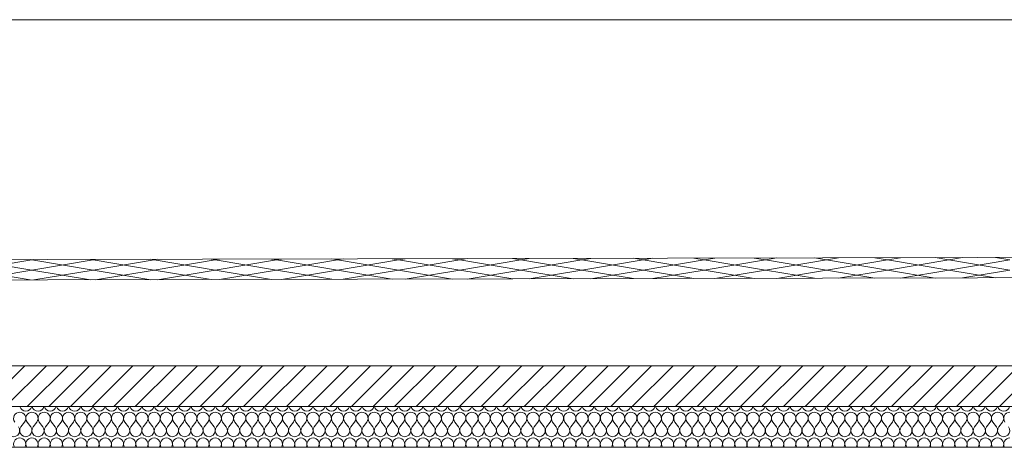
# Model space of a CAD drawing. Header units: millimetres. Extents: x 17009 to 157603, y -19950 to 21829.
# Tile 169 of 208: x 53940 to 58773, y 19720 to 21829. Entities that reach past the tile are written whole.
import ezdxf

# ---------------------------------------------------------------- set-up
doc = ezdxf.new("R2010")
doc.units = ezdxf.units.MM
doc.header["$MEASUREMENT"] = 0
doc.layers.add('01-STR_Dalles toitures.ARCHI', color=7, linetype='Continuous')
doc.layers.add('05-INF _ COTATIONS.ARCHI', color=7, linetype='Continuous')
doc.styles.add('STYLE_GENERE_1', font='arial.ttf')
doc.dimstyles.new('STYLE_GENERE__1', dxfattribs={"dimtxt": 150, "dimasz": 114, "dimexe": 0.18, "dimexo": 400, "dimgap": 0, "dimtad": 1, "dimlfac": 0.001, "dimzin": 0, "dimdsep": 46, "dimtxsty": 'STYLE_GENERE_1', "dimblk": 'ARROWHEAD_2', "dimblk1": 'ARROWHEAD_2', "dimblk2": 'ARROWHEAD_2', "dimcen": 0.09, "dimclrd": 8, "dimclre": 8, "dimclrt": 8, "dimazin": 0, "dimtfac": 1, "dimtdec": 4, "dimtmove": 0, "dimatfit": 3, "dimfxl": 0, "dimtolj": 1, "dimtzin": 0, "dimarcsym": 0})

# ---------------------------------------------------------------- blocks, each defined once
blk = doc.blocks.new('*X97')
at = {"layer": '01-STR_Dalles toitures.ARCHI', "color": 7, "linetype": 'Continuous', "lineweight": 5}
for p, q in [((53946, 19830), (53964, 19854)), ((53994, 19830), (53976, 19854)), ((54006, 19830), (54024, 19854)), ((54054, 19830), (54036, 19854)), ((54066, 19830), (54084, 19854)), ((54114, 19830), (54096, 19854)), ((54126, 19830), (54144, 19854)), ((54174, 19830), (54156, 19854)), ((54186, 19830), (54204, 19854)), ((54234, 19830), (54216, 19854)), ((54246, 19830), (54264, 19854)), ((54294, 19830), (54276, 19854)), ((54306, 19830), (54324, 19854)), ((54354, 19830), (54336, 19854)), ((54366, 19830), (54384, 19854)), ((54414, 19830), (54396, 19854)), ((54426, 19830), (54444, 19854)), ((54474, 19830), (54456, 19854)), ((54486, 19830), (54504, 19854)), ((54534, 19830), (54516, 19854)), ((54546, 19830), (54564, 19854)), ((54594, 19830), (54576, 19854)), ((54606, 19830), (54624, 19854)), ((54654, 19830), (54636, 19854)), ((54666, 19830), (54684, 19854)), ((54714, 19830), (54696, 19854)), ((54726, 19830), (54744, 19854)), ((54774, 19830), (54756, 19854)), ((54786, 19830), (54804, 19854)), ((54834, 19830), (54816, 19854)), ((54846, 19830), (54864, 19854)), ((54894, 19830), (54876, 19854)), ((54906, 19830), (54924, 19854)), ((54954, 19830), (54936, 19854)), ((54966, 19830), (54984, 19854)), ((55014, 19830), (54996, 19854)), ((55026, 19830), (55044, 19854)), ((55074, 19830), (55056, 19854)), ((55086, 19830), (55104, 19854)), ((55134, 19830), (55116, 19854)), ((55146, 19830), (55164, 19854)), ((55194, 19830), (55176, 19854)), ((55206, 19830), (55224, 19854)), ((55254, 19830), (55236, 19854)), ((55266, 19830), (55284, 19854)), ((55314, 19830), (55296, 19854)), ((55326, 19830), (55344, 19854)), ((55374, 19830), (55356, 19854)), ((55386, 19830), (55404, 19854)), ((55434, 19830), (55416, 19854)), ((55446, 19830), (55464, 19854)), ((55494, 19830), (55476, 19854)), ((55506, 19830), (55524, 19854)), ((55554, 19830), (55536, 19854)), ((55566, 19830), (55584, 19854)), ((55614, 19830), (55596, 19854)), ((55626, 19830), (55644, 19854)), ((55674, 19830), (55656, 19854)), ((55686, 19830), (55704, 19854)), ((55734, 19830), (55716, 19854)), ((55746, 19830), (55764, 19854)), ((55794, 19830), (55776, 19854)), ((55806, 19830), (55824, 19854)), ((55854, 19830), (55836, 19854)), ((55866, 19830), (55884, 19854)), ((55914, 19830), (55896, 19854)), ((55926, 19830), (55944, 19854)), ((55974, 19830), (55956, 19854)), ((55986, 19830), (56004, 19854)), ((56034, 19830), (56016, 19854)), ((56046, 19830), (56064, 19854)), ((56094, 19830), (56076, 19854)), ((56106, 19830), (56124, 19854)), ((56154, 19830), (56136, 19854)), ((56166, 19830), (56184, 19854)), ((56214, 19830), (56196, 19854)), ((56226, 19830), (56244, 19854)), ((56274, 19830), (56256, 19854)), ((56286, 19830), (56304, 19854)), ((56334, 19830), (56316, 19854)), ((56346, 19830), (56364, 19854)), ((56394, 19830), (56376, 19854)), ((56406, 19830), (56424, 19854)), ((56454, 19830), (56436, 19854)), ((56466, 19830), (56484, 19854)), ((56514, 19830), (56496, 19854)), ((56526, 19830), (56544, 19854)), ((56574, 19830), (56556, 19854)), ((56586, 19830), (56604, 19854)), ((56634, 19830), (56616, 19854)), ((56646, 19830), (56664, 19854)), ((56694, 19830), (56676, 19854)), ((56706, 19830), (56724, 19854)), ((56754, 19830), (56736, 19854)), ((56766, 19830), (56784, 19854)), ((56814, 19830), (56796, 19854)), ((56826, 19830), (56844, 19854)), ((56874, 19830), (56856, 19854)), ((56886, 19830), (56904, 19854)), ((56934, 19830), (56916, 19854)), ((56946, 19830), (56964, 19854)), ((56994, 19830), (56976, 19854)), ((57006, 19830), (57024, 19854)), ((57054, 19830), (57036, 19854)), ((57066, 19830), (57084, 19854)), ((57114, 19830), (57096, 19854)), ((57126, 19830), (57144, 19854)), ((57174, 19830), (57156, 19854)), ((57186, 19830), (57204, 19854)), ((57234, 19830), (57216, 19854)), ((57246, 19830), (57264, 19854)), ((57294, 19830), (57276, 19854)), ((57306, 19830), (57324, 19854)), ((57354, 19830), (57336, 19854)), ((57366, 19830), (57384, 19854)), ((57414, 19830), (57396, 19854)), ((57426, 19830), (57444, 19854)), ((57474, 19830), (57456, 19854)), ((57486, 19830), (57504, 19854)), ((57534, 19830), (57516, 19854)), ((57546, 19830), (57564, 19854)), ((57594, 19830), (57576, 19854)), ((57606, 19830), (57624, 19854)), ((57654, 19830), (57636, 19854)), ((57666, 19830), (57684, 19854)), ((57714, 19830), (57696, 19854)), ((57726, 19830), (57744, 19854)), ((57774, 19830), (57756, 19854)), ((57786, 19830), (57804, 19854)), ((57834, 19830), (57816, 19854)), ((57846, 19830), (57864, 19854)), ((57894, 19830), (57876, 19854)), ((57906, 19830), (57924, 19854)), ((57954, 19830), (57936, 19854)), ((57966, 19830), (57984, 19854)), ((58014, 19830), (57996, 19854)), ((58026, 19830), (58044, 19854)), ((58074, 19830), (58056, 19854)), ((58086, 19830), (58104, 19854)), ((58134, 19830), (58116, 19854)), ((58146, 19830), (58164, 19854)), ((58194, 19830), (58176, 19854)), ((58206, 19830), (58224, 19854)), ((58254, 19830), (58236, 19854)), ((58266, 19830), (58284, 19854)), ((58314, 19830), (58296, 19854)), ((58326, 19830), (58344, 19854)), ((58374, 19830), (58356, 19854)), ((58386, 19830), (58404, 19854)), ((58434, 19830), (58416, 19854)), ((58446, 19830), (58464, 19854)), ((58494, 19830), (58476, 19854)), ((58506, 19830), (58524, 19854)), ((58554, 19830), (58536, 19854)), ((58566, 19830), (58584, 19854)), ((58614, 19830), (58596, 19854)), ((58626, 19830), (58644, 19854)), ((58674, 19830), (58656, 19854)), ((58686, 19830), (58704, 19854)), ((58734, 19830), (58716, 19854)), ((58746, 19830), (58764, 19854))]:
    blk.add_line(p, q, dxfattribs=at)
for centre, start, end in [((53970, 19938), 195.466, 344.534), ((54030, 19938), 195.466, 344.534), ((54090, 19938), 195.466, 344.534), ((54150, 19938), 195.466, 344.534), ((54210, 19938), 195.466, 344.534), ((54270, 19938), 195.466, 344.534), ((54330, 19938), 195.466, 344.534), ((54390, 19938), 195.466, 344.534), ((54450, 19938), 195.466, 344.534), ((54510, 19938), 195.466, 344.534), ((54570, 19938), 195.466, 344.534), ((54630, 19938), 195.466, 344.534), ((54690, 19938), 195.466, 344.534), ((54750, 19938), 195.466, 344.534), ((54810, 19938), 195.466, 344.534), ((54870, 19938), 195.466, 344.534), ((54930, 19938), 195.466, 344.534), ((54990, 19938), 195.466, 344.534), ((55050, 19938), 195.466, 344.534), ((55110, 19938), 195.466, 344.534), ((55170, 19938), 195.466, 344.534), ((55230, 19938), 195.466, 344.534), ((55290, 19938), 195.466, 344.534), ((55350, 19938), 195.466, 344.534), ((55410, 19938), 195.466, 344.534), ((55470, 19938), 195.466, 344.534), ((55530, 19938), 195.466, 344.534), ((55590, 19938), 195.466, 344.534), ((55650, 19938), 195.466, 344.534), ((55710, 19938), 195.466, 344.534), ((55770, 19938), 195.466, 344.534), ((55830, 19938), 195.466, 344.534), ((55890, 19938), 195.466, 344.534), ((55950, 19938), 195.466, 344.534), ((56010, 19938), 195.466, 344.534), ((56070, 19938), 195.466, 344.534), ((56130, 19938), 195.466, 344.534), ((56190, 19938), 195.466, 344.534), ((56250, 19938), 195.466, 344.534), ((56310, 19938), 195.466, 344.534), ((56370, 19938), 195.466, 344.534), ((56430, 19938), 195.466, 344.534), ((56490, 19938), 195.466, 344.534), ((56550, 19938), 195.466, 344.534), ((56610, 19938), 195.466, 344.534), ((56670, 19938), 195.466, 344.534), ((56730, 19938), 195.466, 344.534), ((56790, 19938), 195.466, 344.534), ((56850, 19938), 195.466, 344.534), ((56910, 19938), 195.466, 344.534), ((56970, 19938), 195.466, 344.534), ((57030, 19938), 195.466, 344.534), ((57090, 19938), 195.466, 344.534), ((57150, 19938), 195.466, 344.534), ((57210, 19938), 195.466, 344.534), ((57270, 19938), 195.466, 344.534), ((57330, 19938), 195.466, 344.534), ((57390, 19938), 195.466, 344.534), ((57450, 19938), 195.466, 344.534), ((57510, 19938), 195.466, 344.534), ((57570, 19938), 195.466, 344.534), ((57630, 19938), 195.466, 344.534), ((57690, 19938), 195.466, 344.534), ((57750, 19938), 195.466, 344.534), ((57810, 19938), 195.466, 344.534), ((57870, 19938), 195.466, 344.534), ((57930, 19938), 195.466, 344.534), ((57990, 19938), 195.466, 344.534), ((58050, 19938), 195.466, 344.534), ((58110, 19938), 195.466, 344.534), ((58170, 19938), 195.466, 344.534), ((58230, 19938), 195.466, 344.534), ((58290, 19938), 195.466, 344.534), ((58350, 19938), 195.466, 344.534), ((58410, 19938), 195.466, 344.534), ((58470, 19938), 195.466, 344.534), ((58530, 19938), 195.466, 344.534), ((58590, 19938), 195.466, 344.534), ((58650, 19938), 195.466, 344.534), ((58710, 19938), 195.466, 344.534), ((58770, 19938), 195.466, 344.534), ((53940, 19872), 90, 216.8699), ((53940, 19872), 323.1301, 90), ((54000, 19872), 90, 216.8699), ((54000, 19872), 323.1301, 90), ((54060, 19872), 90, 216.8699), ((54060, 19872), 323.1301, 90), ((54120, 19872), 90, 216.8699), ((54120, 19872), 323.1301, 90), ((54180, 19872), 90, 216.8699), ((54180, 19872), 323.1301, 90), ((54240, 19872), 90, 216.8699), ((54240, 19872), 323.1301, 90), ((54300, 19872), 90, 216.8699), ((54300, 19872), 323.1301, 90), ((54360, 19872), 90, 216.8699), ((54360, 19872), 323.1301, 90), ((54420, 19872), 90, 216.8699), ((54420, 19872), 323.1301, 90), ((54480, 19872), 90, 216.8699), ((54480, 19872), 323.1301, 90), ((54540, 19872), 90, 216.8699), ((54540, 19872), 323.1301, 90), ((54600, 19872), 90, 216.8699), ((54600, 19872), 323.1301, 90), ((54660, 19872), 90, 216.8699), ((54660, 19872), 323.1301, 90), ((54720, 19872), 90, 216.8699), ((54720, 19872), 323.1301, 90), ((54780, 19872), 90, 216.8699), ((54780, 19872), 323.1301, 90), ((54840, 19872), 90, 216.8699), ((54840, 19872), 323.1301, 90), ((54900, 19872), 90, 216.8699), ((54900, 19872), 323.1301, 90), ((54960, 19872), 90, 216.8699), ((54960, 19872), 323.1301, 90), ((55020, 19872), 90, 216.8699), ((55020, 19872), 323.1301, 90), ((55080, 19872), 90, 216.8699), ((55080, 19872), 323.1301, 90), ((55140, 19872), 90, 216.8699), ((55140, 19872), 323.1301, 90), ((55200, 19872), 90, 216.8699), ((55200, 19872), 323.1301, 90), ((55260, 19872), 90, 216.8699), ((55260, 19872), 323.1301, 90), ((55320, 19872), 90, 216.8699), ((55320, 19872), 323.1301, 90), ((55380, 19872), 90, 216.8699), ((55380, 19872), 323.1301, 90), ((55440, 19872), 90, 216.8699), ((55440, 19872), 323.1301, 90), ((55500, 19872), 90, 216.8699), ((55500, 19872), 323.1301, 90), ((55560, 19872), 90, 216.8699), ((55560, 19872), 323.1301, 90), ((55620, 19872), 90, 216.8699), ((55620, 19872), 323.1301, 90), ((55680, 19872), 90, 216.8699), ((55680, 19872), 323.1301, 90), ((55740, 19872), 90, 216.8699), ((55740, 19872), 323.1301, 90), ((55800, 19872), 90, 216.8699), ((55800, 19872), 323.1301, 90), ((55860, 19872), 90, 216.8699), ((55860, 19872), 323.1301, 90), ((55920, 19872), 90, 216.8699), ((55920, 19872), 323.1301, 90), ((55980, 19872), 90, 216.8699), ((55980, 19872), 323.1301, 90), ((56040, 19872), 90, 216.8699), ((56040, 19872), 323.1301, 90), ((56100, 19872), 90, 216.8699), ((56100, 19872), 323.1301, 90), ((56160, 19872), 90, 216.8699), ((56160, 19872), 323.1301, 90), ((56220, 19872), 90, 216.8699), ((56220, 19872), 323.1301, 90), ((56280, 19872), 90, 216.8699), ((56280, 19872), 323.1301, 90), ((56340, 19872), 90, 216.8699), ((56340, 19872), 323.1301, 90), ((56400, 19872), 90, 216.8699), ((56400, 19872), 323.1301, 90), ((56460, 19872), 90, 216.8699), ((56460, 19872), 323.1301, 90), ((56520, 19872), 90, 216.8699), ((56520, 19872), 323.1301, 90), ((56580, 19872), 90, 216.8699), ((56580, 19872), 323.1301, 90), ((56640, 19872), 90, 216.8699), ((56640, 19872), 323.1301, 90), ((56700, 19872), 90, 216.8699), ((56700, 19872), 323.1301, 90), ((56760, 19872), 90, 216.8699), ((56760, 19872), 323.1301, 90), ((56820, 19872), 90, 216.8699), ((56820, 19872), 323.1301, 90), ((56880, 19872), 90, 216.8699), ((56880, 19872), 323.1301, 90), ((56940, 19872), 90, 216.8699), ((56940, 19872), 323.1301, 90), ((57000, 19872), 90, 216.8699), ((57000, 19872), 323.1301, 90), ((57060, 19872), 90, 216.8699), ((57060, 19872), 323.1301, 90), ((57120, 19872), 90, 216.8699), ((57120, 19872), 323.1301, 90), ((57180, 19872), 90, 216.8699), ((57180, 19872), 323.1301, 90), ((57240, 19872), 90, 216.8699), ((57240, 19872), 323.1301, 90), ((57300, 19872), 90, 216.8699), ((57300, 19872), 323.1301, 90), ((57360, 19872), 90, 216.8699), ((57360, 19872), 323.1301, 90), ((57420, 19872), 90, 216.8699), ((57420, 19872), 323.1301, 90), ((57480, 19872), 90, 216.8699), ((57480, 19872), 323.1301, 90), ((57540, 19872), 90, 216.8699), ((57540, 19872), 323.1301, 90), ((57600, 19872), 90, 216.8699), ((57600, 19872), 323.1301, 90), ((57660, 19872), 90, 216.8699), ((57660, 19872), 323.1301, 90), ((57720, 19872), 90, 216.8699), ((57720, 19872), 323.1301, 90), ((57780, 19872), 90, 216.8699), ((57780, 19872), 323.1301, 90), ((57840, 19872), 90, 216.8699), ((57840, 19872), 323.1301, 90), ((57900, 19872), 90, 216.8699), ((57900, 19872), 323.1301, 90), ((57960, 19872), 90, 216.8699), ((57960, 19872), 323.1301, 90), ((58020, 19872), 90, 216.8699), ((58020, 19872), 323.1301, 90), ((58080, 19872), 90, 216.8699), ((58080, 19872), 323.1301, 90), ((58140, 19872), 90, 216.8699), ((58140, 19872), 323.1301, 90), ((58200, 19872), 90, 216.8699), ((58200, 19872), 323.1301, 90), ((58260, 19872), 90, 216.8699), ((58260, 19872), 323.1301, 90), ((58320, 19872), 90, 216.8699), ((58320, 19872), 323.1301, 90), ((58380, 19872), 90, 216.8699), ((58380, 19872), 323.1301, 90), ((58440, 19872), 90, 216.8699), ((58440, 19872), 323.1301, 90), ((58500, 19872), 90, 216.8699), ((58500, 19872), 323.1301, 90), ((58560, 19872), 90, 216.8699), ((58560, 19872), 323.1301, 90), ((58620, 19872), 90, 216.8699), ((58620, 19872), 323.1301, 90), ((58680, 19872), 90, 216.8699), ((58680, 19872), 323.1301, 90), ((58740, 19872), 90, 216.8699), ((58740, 19872), 323.1301, 90), ((58800, 19872), 90, 216.8699), ((53910, 19812), 143.1301, 36.8699), ((53970, 19812), 143.1301, 36.8699), ((54030, 19812), 143.1301, 36.8699), ((54090, 19812), 143.1301, 36.8699), ((54150, 19812), 143.1301, 36.8699), ((54210, 19812), 143.1301, 36.8699), ((54270, 19812), 143.1301, 36.8699), ((54330, 19812), 143.1301, 36.8699), ((54390, 19812), 143.1301, 36.8699), ((54450, 19812), 143.1301, 36.8699), ((54510, 19812), 143.1301, 36.8699), ((54570, 19812), 143.1301, 36.8699), ((54630, 19812), 143.1301, 36.8699), ((54690, 19812), 143.1301, 36.8699), ((54750, 19812), 143.1301, 36.8699), ((54810, 19812), 143.1301, 36.8699), ((54870, 19812), 143.1301, 36.8699), ((54930, 19812), 143.1301, 36.8699), ((54990, 19812), 143.1301, 36.8699), ((55050, 19812), 143.1301, 36.8699), ((55110, 19812), 143.1301, 36.8699), ((55170, 19812), 143.1301, 36.8699), ((55230, 19812), 143.1301, 36.8699), ((55290, 19812), 143.1301, 36.8699), ((55350, 19812), 143.1301, 36.8699), ((55410, 19812), 143.1301, 36.8699), ((55470, 19812), 143.1301, 36.8699), ((55530, 19812), 143.1301, 36.8699), ((55590, 19812), 143.1301, 36.8699), ((55650, 19812), 143.1301, 36.8699), ((55710, 19812), 143.1301, 36.8699), ((55770, 19812), 143.1301, 36.8699), ((55830, 19812), 143.1301, 36.8699), ((55890, 19812), 143.1301, 36.8699), ((55950, 19812), 143.1301, 36.8699), ((56010, 19812), 143.1301, 36.8699), ((56070, 19812), 143.1301, 36.8699), ((56130, 19812), 143.1301, 36.8699), ((56190, 19812), 143.1301, 36.8699), ((56250, 19812), 143.1301, 36.8699), ((56310, 19812), 143.1301, 36.8699), ((56370, 19812), 143.1301, 36.8699), ((56430, 19812), 143.1301, 36.8699), ((56490, 19812), 143.1301, 36.8699), ((56550, 19812), 143.1301, 36.8699), ((56610, 19812), 143.1301, 36.8699), ((56670, 19812), 143.1301, 36.8699), ((56730, 19812), 143.1301, 36.8699), ((56790, 19812), 143.1301, 36.8699), ((56850, 19812), 143.1301, 36.8699), ((56910, 19812), 143.1301, 36.8699), ((56970, 19812), 143.1301, 36.8699), ((57030, 19812), 143.1301, 36.8699), ((57090, 19812), 143.1301, 36.8699), ((57150, 19812), 143.1301, 36.8699), ((57210, 19812), 143.1301, 36.8699), ((57270, 19812), 143.1301, 36.8699), ((57330, 19812), 143.1301, 36.8699), ((57390, 19812), 143.1301, 36.8699), ((57450, 19812), 143.1301, 36.8699), ((57510, 19812), 143.1301, 36.8699), ((57570, 19812), 143.1301, 36.8699), ((57630, 19812), 143.1301, 36.8699), ((57690, 19812), 143.1301, 36.8699), ((57750, 19812), 143.1301, 36.8699), ((57810, 19812), 143.1301, 36.8699), ((57870, 19812), 143.1301, 36.8699), ((57930, 19812), 143.1301, 36.8699), ((57990, 19812), 143.1301, 36.8699), ((58050, 19812), 143.1301, 36.8699), ((58110, 19812), 143.1301, 36.8699), ((58170, 19812), 143.1301, 36.8699), ((58230, 19812), 143.1301, 36.8699), ((58290, 19812), 143.1301, 36.8699), ((58350, 19812), 143.1301, 36.8699), ((58410, 19812), 143.1301, 36.8699), ((58470, 19812), 143.1301, 36.8699), ((58530, 19812), 143.1301, 36.8699), ((58590, 19812), 143.1301, 36.8699), ((58650, 19812), 143.1301, 36.8699), ((58710, 19812), 143.1301, 36.8699), ((58770, 19812), 143.1301, 36.8699), ((53940, 19746), 90, 212.231), ((53940, 19746), 327.769, 90), ((54000, 19746), 90, 212.231), ((54000, 19746), 327.769, 90), ((54060, 19746), 90, 212.231), ((54060, 19746), 327.769, 90), ((54120, 19746), 90, 212.231), ((54120, 19746), 327.769, 90), ((54180, 19746), 90, 212.231), ((54180, 19746), 327.769, 90), ((54240, 19746), 90, 212.231), ((54240, 19746), 327.769, 90), ((54300, 19746), 90, 212.231), ((54300, 19746), 327.769, 90), ((54360, 19746), 90, 212.231), ((54360, 19746), 327.769, 90), ((54420, 19746), 90, 212.231), ((54420, 19746), 327.769, 90), ((54480, 19746), 90, 212.231), ((54480, 19746), 327.769, 90), ((54540, 19746), 90, 212.231), ((54540, 19746), 327.769, 90), ((54600, 19746), 90, 212.231), ((54600, 19746), 327.769, 90), ((54660, 19746), 90, 212.231), ((54660, 19746), 327.769, 90), ((54720, 19746), 90, 212.231), ((54720, 19746), 327.769, 90), ((54780, 19746), 90, 212.231), ((54780, 19746), 327.769, 90), ((54840, 19746), 90, 212.231), ((54840, 19746), 327.769, 90), ((54900, 19746), 90, 212.231), ((54900, 19746), 327.769, 90), ((54960, 19746), 90, 212.231), ((54960, 19746), 327.769, 90), ((55020, 19746), 90, 212.231), ((55020, 19746), 327.769, 90), ((55080, 19746), 90, 212.231), ((55080, 19746), 327.769, 90), ((55140, 19746), 90, 212.231), ((55140, 19746), 327.769, 90), ((55200, 19746), 90, 212.231), ((55200, 19746), 327.769, 90), ((55260, 19746), 90, 212.231), ((55260, 19746), 327.769, 90), ((55320, 19746), 90, 212.231), ((55320, 19746), 327.769, 90), ((55380, 19746), 90, 212.231), ((55380, 19746), 327.769, 90), ((55440, 19746), 90, 212.231), ((55440, 19746), 327.769, 90), ((55500, 19746), 90, 212.231), ((55500, 19746), 327.769, 90), ((55560, 19746), 90, 212.231), ((55560, 19746), 327.769, 90), ((55620, 19746), 90, 212.231), ((55620, 19746), 327.769, 90), ((55680, 19746), 90, 212.231), ((55680, 19746), 327.769, 90), ((55740, 19746), 90, 212.231), ((55740, 19746), 327.769, 90), ((55800, 19746), 90, 212.231), ((55800, 19746), 327.769, 90), ((55860, 19746), 90, 212.231), ((55860, 19746), 327.769, 90), ((55920, 19746), 90, 212.231), ((55920, 19746), 327.769, 90), ((55980, 19746), 90, 212.231), ((55980, 19746), 327.769, 90), ((56040, 19746), 90, 212.231), ((56040, 19746), 327.769, 90), ((56100, 19746), 90, 212.231), ((56100, 19746), 327.769, 90), ((56160, 19746), 90, 212.231), ((56160, 19746), 327.769, 90), ((56220, 19746), 90, 212.231), ((56220, 19746), 327.769, 90), ((56280, 19746), 90, 212.231), ((56280, 19746), 327.769, 90), ((56340, 19746), 90, 212.231), ((56340, 19746), 327.769, 90), ((56400, 19746), 90, 212.231), ((56400, 19746), 327.769, 90), ((56460, 19746), 90, 212.231), ((56460, 19746), 327.769, 90), ((56520, 19746), 90, 212.231), ((56520, 19746), 327.769, 90), ((56580, 19746), 90, 212.231), ((56580, 19746), 327.769, 90), ((56640, 19746), 90, 212.231), ((56640, 19746), 327.769, 90), ((56700, 19746), 90, 212.231), ((56700, 19746), 327.769, 90), ((56760, 19746), 90, 212.231), ((56760, 19746), 327.769, 90), ((56820, 19746), 90, 212.231), ((56820, 19746), 327.769, 90), ((56880, 19746), 90, 212.231), ((56880, 19746), 327.769, 90), ((56940, 19746), 90, 212.231), ((56940, 19746), 327.769, 90), ((57000, 19746), 90, 212.231), ((57000, 19746), 327.769, 90), ((57060, 19746), 90, 212.231), ((57060, 19746), 327.769, 90), ((57120, 19746), 90, 212.231), ((57120, 19746), 327.769, 90), ((57180, 19746), 90, 212.231), ((57180, 19746), 327.769, 90), ((57240, 19746), 90, 212.231), ((57240, 19746), 327.769, 90), ((57300, 19746), 90, 212.231), ((57300, 19746), 327.769, 90), ((57360, 19746), 90, 212.231), ((57360, 19746), 327.769, 90), ((57420, 19746), 90, 212.231), ((57420, 19746), 327.769, 90), ((57480, 19746), 90, 212.231), ((57480, 19746), 327.769, 90), ((57540, 19746), 90, 212.231), ((57540, 19746), 327.769, 90), ((57600, 19746), 90, 212.231), ((57600, 19746), 327.769, 90), ((57660, 19746), 90, 212.231), ((57660, 19746), 327.769, 90), ((57720, 19746), 90, 212.231), ((57720, 19746), 327.769, 90), ((57780, 19746), 90, 212.231), ((57780, 19746), 327.769, 90), ((57840, 19746), 90, 212.231), ((57840, 19746), 327.769, 90), ((57900, 19746), 90, 212.231), ((57900, 19746), 327.769, 90), ((57960, 19746), 90, 212.231), ((57960, 19746), 327.769, 90), ((58020, 19746), 90, 212.231), ((58020, 19746), 327.769, 90), ((58080, 19746), 90, 212.231), ((58080, 19746), 327.769, 90), ((58140, 19746), 90, 212.231), ((58140, 19746), 327.769, 90), ((58200, 19746), 90, 212.231), ((58200, 19746), 327.769, 90), ((58260, 19746), 90, 212.231), ((58260, 19746), 327.769, 90), ((58320, 19746), 90, 212.231), ((58320, 19746), 327.769, 90), ((58380, 19746), 90, 212.231), ((58380, 19746), 327.769, 90), ((58440, 19746), 90, 212.231), ((58440, 19746), 327.769, 90), ((58500, 19746), 90, 212.231), ((58500, 19746), 327.769, 90), ((58560, 19746), 90, 212.231), ((58560, 19746), 327.769, 90), ((58620, 19746), 90, 212.231), ((58620, 19746), 327.769, 90), ((58680, 19746), 90, 212.231), ((58680, 19746), 327.769, 90), ((58740, 19746), 90, 212.231), ((58740, 19746), 327.769, 90), ((58800, 19746), 90, 212.231)]:
    blk.add_arc(centre, 30, start, end, dxfattribs=at)
blk = doc.blocks.new('Élément de coupe_77_1')
at = {"layer": '01-STR_Dalles toitures.ARCHI', "linetype": 'Continuous', "lineweight": 0, "true_color": 0x000000}
h = blk.add_hatch(dxfattribs=at)
h.set_pattern_fill('Hachure_simple_0001', color=18, style=0, pattern_type=2)
h.set_pattern_definition([(45, (0, 0), (-53.03301, 53.03301), [])])
h.paths.add_polyline_path([(30252.5, 19930), (75896, 19930), (75896, 20130), (30252.5, 20130)])
at = {"layer": '01-STR_Dalles toitures.ARCHI', "color": 7, "linetype": 'Continuous', "lineweight": 5}
for p, q in [((75896, 20130), (30252.5, 20130)), ((75716, 19930), (47432.9, 19930))]:
    blk.add_line(p, q, dxfattribs=at)
at = {"layer": '01-STR_Dalles toitures.ARCHI', "color": 7, "linetype": 'Continuous', "lineweight": 5, "flags": 128}
blk.add_lwpolyline([(75716, 19730), (75340.8, 19730), (62016.1, 19730), (61918.1, 19730), (47432.9, 19730)], dxfattribs=at)
at = {"layer": '01-STR_Dalles toitures.ARCHI', "lineweight": 0}
blk.add_blockref('*X97', (0, 0), dxfattribs=at)
blk = doc.blocks.new('*X552')
at = {"layer": '01-STR_Dalles toitures.ARCHI', "color": 7, "linetype": 'Continuous', "lineweight": 5}
for p, q in [((53700, 20650), (54000, 20600)), ((54000, 20650), (53700, 20600)), ((53991.4, 20651.4), (54000, 20650)), ((54008.8, 20651.5), (54000, 20650)), ((54000, 20650), (54300, 20600)), ((54300, 20650), (54000, 20600)), ((54287.6, 20652.1), (54300, 20650)), ((54312.7, 20652.1), (54300, 20650)), ((54300, 20650), (54600, 20600)), ((54600, 20650), (54300, 20600)), ((54583.8, 20652.7), (54600, 20650)), ((54616.6, 20652.8), (54600, 20650)), ((54600, 20650), (54900, 20600)), ((54900, 20650), (54600, 20600)), ((54880, 20653.3), (54900, 20650)), ((54920.5, 20653.4), (54900, 20650)), ((54900, 20650), (55200, 20600)), ((55200, 20650), (54900, 20600)), ((55176.2, 20654), (55200, 20650)), ((55224.4, 20654.1), (55200, 20650)), ((55200, 20650), (55500, 20600)), ((55500, 20650), (55200, 20600)), ((55472.4, 20654.6), (55500, 20650)), ((55528.4, 20654.7), (55500, 20650)), ((55500, 20650), (55800, 20600)), ((55800, 20650), (55500, 20600)), ((55768.5, 20655.2), (55800, 20650)), ((55832.3, 20655.4), (55800, 20650)), ((55800, 20650), (56100, 20600)), ((56100, 20650), (55800, 20600)), ((56064.7, 20655.9), (56100, 20650)), ((56136.2, 20656), (56100, 20650)), ((56100, 20650), (56400, 20600)), ((56400, 20650), (56100, 20600)), ((56360.9, 20656.5), (56400, 20650)), ((56440.1, 20656.7), (56400, 20650)), ((56400, 20650), (56700, 20600)), ((56700, 20650), (56400, 20600)), ((56657.1, 20657.2), (56700, 20650)), ((56744, 20657.3), (56700, 20650)), ((56700, 20650), (57000, 20600)), ((57000, 20650), (56700, 20600)), ((56953.3, 20657.8), (57000, 20650)), ((57047.9, 20658), (57000, 20650)), ((57000, 20650), (57300, 20600)), ((57300, 20650), (57000, 20600)), ((57249.5, 20658.4), (57300, 20650)), ((57351.9, 20658.6), (57300, 20650)), ((57300, 20650), (57600, 20600)), ((57600, 20650), (57300, 20600)), ((57545.7, 20659.1), (57600, 20650)), ((57655.8, 20659.3), (57600, 20650)), ((57600, 20650), (57900, 20600)), ((57900, 20650), (57600, 20600)), ((57841.8, 20659.7), (57900, 20650)), ((57959.7, 20659.9), (57900, 20650)), ((57900, 20650), (58200, 20600)), ((58200, 20650), (57900, 20600)), ((58138, 20660.3), (58200, 20650)), ((58263.6, 20660.6), (58200, 20650)), ((58200, 20650), (58500, 20600)), ((58500, 20650), (58200, 20600)), ((58434.2, 20661), (58500, 20650)), ((58567.5, 20661.3), (58500, 20650)), ((58500, 20650), (58800, 20600)), ((58800, 20650), (58500, 20600)), ((58730.4, 20661.6), (58800, 20650)), ((53700, 20600), (53991.4, 20551.4)), ((54000, 20600), (53704.9, 20550.8)), ((54000, 20600), (54287.6, 20552.1)), ((54300, 20600), (54008.8, 20551.5)), ((54300, 20600), (54583.8, 20552.7)), ((54600, 20600), (54312.7, 20552.1)), ((54600, 20600), (54880, 20553.3)), ((54900, 20600), (54616.6, 20552.8)), ((54900, 20600), (55176.2, 20554)), ((55200, 20600), (54920.5, 20553.4)), ((55200, 20600), (55472.4, 20554.6)), ((55500, 20600), (55224.4, 20554.1)), ((55500, 20600), (55768.5, 20555.2)), ((55800, 20600), (55528.4, 20554.7)), ((55800, 20600), (56064.7, 20555.9)), ((56100, 20600), (55832.3, 20555.4)), ((56100, 20600), (56360.9, 20556.5)), ((56400, 20600), (56136.2, 20556)), ((56400, 20600), (56657.1, 20557.2)), ((56700, 20600), (56440.1, 20556.7)), ((56700, 20600), (56953.3, 20557.8)), ((57000, 20600), (56744, 20557.3)), ((57000, 20600), (57249.5, 20558.4)), ((57300, 20600), (57047.9, 20558)), ((57300, 20600), (57545.7, 20559.1)), ((57600, 20600), (57351.9, 20558.6)), ((57600, 20600), (57841.8, 20559.7)), ((57900, 20600), (57655.8, 20559.3)), ((57900, 20600), (58138, 20560.3)), ((58200, 20600), (57959.7, 20559.9)), ((58200, 20600), (58434.2, 20561)), ((58500, 20600), (58263.6, 20560.6)), ((58500, 20600), (58730.4, 20561.6)), ((58800, 20600), (58567.5, 20561.3))]:
    blk.add_line(p, q, dxfattribs=at)
blk = doc.blocks.new('Élément de coupe_526_1')
at = {"layer": '01-STR_Dalles toitures.ARCHI', "color": 7, "linetype": 'Continuous', "lineweight": 5}
blk.add_line((34965, 21829.2), (71276.1, 21829.2), dxfattribs=at)
at = {"layer": '01-STR_Dalles toitures.ARCHI', "color": 8, "linetype": 'Continuous', "lineweight": 5, "flags": 128}
for points in [[(76816.1, 19958.4), (74614.8, 20695.7), (31255.8, 20602.6), (29332.4, 19958.4)], [(76816.1, 19858.4), (74614.8, 20595.7), (31255.8, 20502.6), (29332.4, 19858.4)]]:
    blk.add_lwpolyline(points, dxfattribs=at)
at = {"layer": '01-STR_Dalles toitures.ARCHI', "lineweight": 0}
blk.add_blockref('*X552', (0, 0), dxfattribs=at)
blk = doc.blocks.new('*D1254')
at = {"layer": '05-INF _ COTATIONS.ARCHI', "color": 8, "linetype": 'Continuous', "lineweight": 5}
for p, q in [((75558.9, 19710), (75558.9, 19783.3)), ((75633.9, 19666.7), (75483.9, 19753.3)), ((75671.4, 19710), (75158.9, 19710)), ((75558.9, 16830), (75558.9, 19710)), ((75483.9, 16873.3), (75633.9, 16786.7)), ((75958.9, 16830), (75446.4, 16830)), ((75558.9, 16756.7), (75558.9, 16830))]:
    blk.add_line(p, q, dxfattribs=at)
at = {"layer": '05-INF _ COTATIONS.ARCHI', "color": 8, "lineweight": 5, "insert": (75528.9, 18069.8), "char_height": 150, "attachment_point": 7, "rotation": 90, "style": 'STYLE_GENERE_1'}
blk.add_mtext('\\A1;{\\pql;\\fArial|b0|i0|c0|p0;\\W1.000000;2,88}', dxfattribs=at)
blk = doc.blocks.new('ARROWHEAD_2')
at = {"color": 0, "linetype": 'Continuous', "lineweight": 0}
for p, q in [((-0.378, -0.655), (0.378, 0.655)), ((0, 0), (-1, 0))]:
    blk.add_line(p, q, dxfattribs=at)

msp = doc.modelspace()

# ---------------------------------------------------------------- block references
at = {"layer": '01-STR_Dalles toitures.ARCHI', "lineweight": 0}
for name in ['Élément de coupe_526_1', 'Élément de coupe_77_1']:
    msp.add_blockref(name, (0, 0), dxfattribs=at)

# ---------------------------------------------------------------- dimensions: what is measured, and where the dimension line sits
at = {"layer": '05-INF _ COTATIONS.ARCHI', "color": 8, "linetype": 'Continuous', "lineweight": 5}
dim = msp.add_linear_dim(base=(75558.857, 19710), p1=(75601.137, 16830), p2=(53074.251, 19710), angle=90, dimstyle='STYLE_GENERE__1', dxfattribs=at)
dim.commit()
dim.dimension.update_dxf_attribs({"geometry": '*D1254', "text_midpoint": (75453.857, 18263.997), "dimtype": 160, "text_rotation": 90})

doc.saveas('drawing.dxf')
